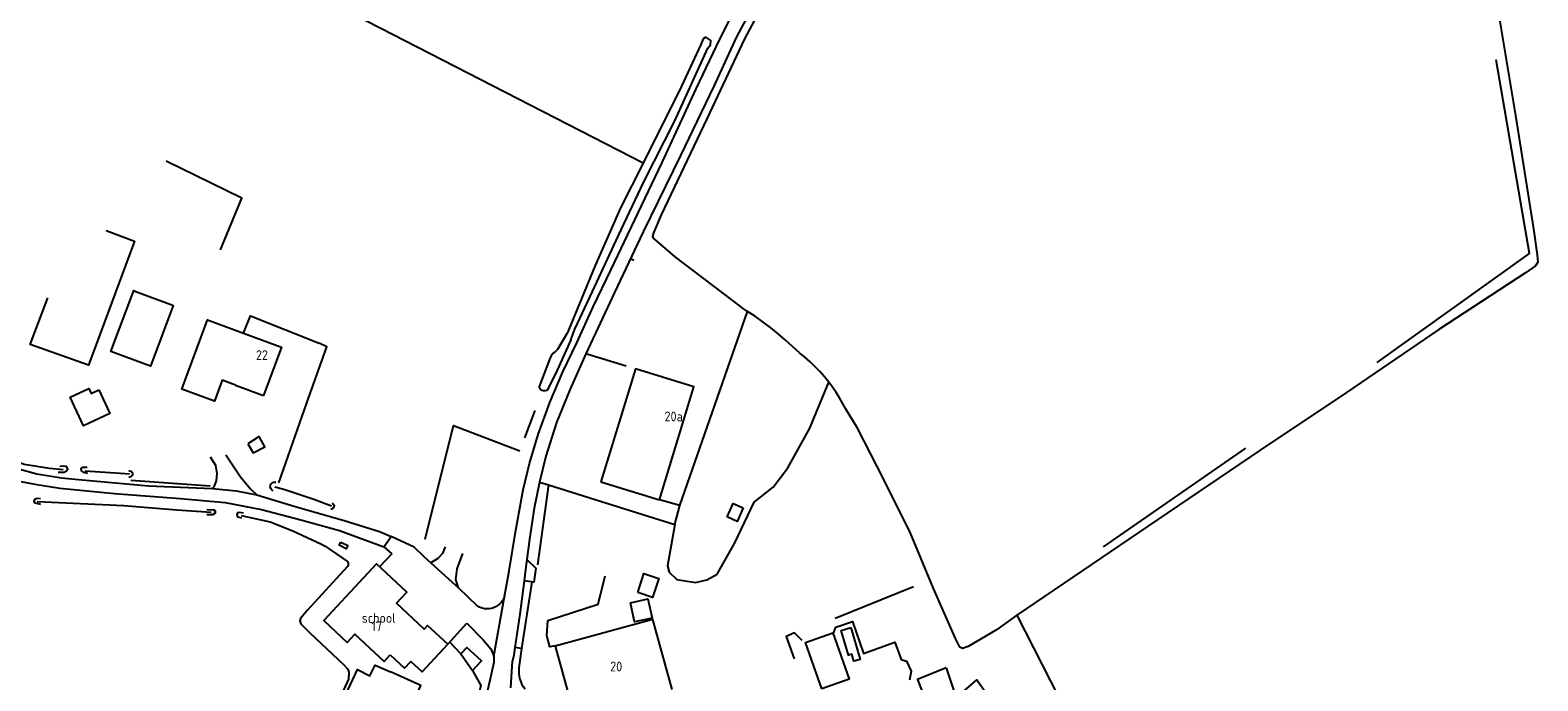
# Model space of a CAD drawing. Header units: metres. Extents: x 226218 to 240385, y 439369 to 449677.
# Tile 103 of 256: x 230260 to 230645, y 442436 to 442602. Entities that reach past the tile are written whole.
import ezdxf

# ---------------------------------------------------------------- set-up
doc = ezdxf.new("R2010")
doc.units = ezdxf.units.M
doc.header["$MEASUREMENT"] = 0
for name, color, linetype in [('BIJGEBOUW', 4, 'Continuous'), ('DAKRAND', 4, 'Continuous'), ('DAKRAND-BYG', 4, 'Continuous'), ('FUNKTIEAAND', 253, 'Continuous'), ('HEG', 253, 'Continuous'), ('HOOFDGEBOUW', 4, 'Continuous'), ('HOUTWAL', 253, 'Continuous'), ('HUISNUMMER', 253, 'Continuous'), ('INSTEEKSLOOT', 153, 'Continuous'), ('KANTVERH', 253, 'Continuous'), ('MIDSLTGREPPEL', 253, 'Continuous'), ('RASTER', 253, 'Continuous')]:
    doc.layers.add(name, color=color, linetype=linetype)
doc.styles.get("Standard").update_dxf_attribs({"font": 'iso.shx'})

msp = doc.modelspace()

# ---------------------------------------------------------------- linework, layer by layer
at = {"layer": 'BIJGEBOUW'}
msp.add_lwpolyline([(230339.71, 442471.61), (230341.49, 442470.7), (230341.05, 442469.85), (230339.27, 442470.77), (230339.71, 442471.61)], dxfattribs=at)
at = {"layer": 'DAKRAND'}
msp.add_lwpolyline([(230343.07, 442418.04), (230338.99, 442420.05), (230342.38, 442427.2), (230339.11, 442428.72), (230343.88, 442439.13), (230347.09, 442437.52), (230348.45, 442440.23), (230352.3, 442438.49)], dxfattribs=at)
at = {"layer": 'DAKRAND-BYG'}
msp.add_line((230287.12, 442535.63), (230296.56, 442532.1), dxfattribs=at)
for points in [[(230279.78, 442551.1), (230286.99, 442548.38), (230275.27, 442516.71), (230260.45, 442522), (230264.95, 442533.89)], [(230296.56, 442532.1), (230296.91, 442531.97), (230291.07, 442516.47), (230280.97, 442520.17), (230286.82, 442535.74), (230287.12, 442535.63)], [(230277.91, 442510.4), (230280.72, 442504.38), (230274, 442501.25), (230270.6, 442508.55), (230275.35, 442510.77), (230275.95, 442509.49), (230277.91, 442510.4)], [(230315.92, 442496.62), (230317.3, 442494.32), (230320.32, 442495.89), (230318.86, 442498.53), (230315.92, 442496.62)], [(230442.35, 442480.33), (230440.82, 442476.85), (230438.22, 442478), (230439.75, 442481.47), (230442.35, 442480.33)], [(230415.41, 442458.72), (230416.96, 442463.56), (230420.76, 442462.34), (230419.21, 442457.5), (230415.41, 442458.72)], [(230413.54, 442456.1), (230418.03, 442457.09), (230419.1, 442452.22), (230414.61, 442451.23), (230413.54, 442456.1)], [(230462.42, 442434.14), (230458.19, 442445.96), (230465.15, 442448.45), (230469.38, 442436.63), (230462.42, 442434.14)], [(230469.78, 442449.81), (230472.16, 442441.66), (230470.53, 442441.18), (230470, 442442.97), (230469.15, 442442.72), (230467.29, 442449.08), (230469.78, 442449.81)]]:
    msp.add_lwpolyline(points, dxfattribs=at)
at = {"layer": 'HEG'}
msp.add_lwpolyline([(230314.87, 442524.91), (230316.62, 442529.27), (230334.1, 442522.35)], dxfattribs=at)
at = {"layer": 'HOOFDGEBOUW'}
msp.add_line((230312.83, 442511.62), (230319.92, 442508.99), dxfattribs=at)
for points in [[(230312.83, 442511.62), (230309.38, 442512.9), (230307.41, 442507.56), (230299.13, 442510.63), (230305.67, 442528.31), (230314.87, 442524.91)], [(230314.87, 442524.91), (230324.5, 442521.35), (230319.92, 442508.99)], [(230406.03, 442486.94), (230420.96, 442482.38), (230429.76, 442511.23), (230414.83, 442515.78), (230406.03, 442486.94)], [(230352.24, 442442.81), (230355.92, 442439.4), (230357.57, 442441.17), (230360.45, 442438.49), (230366.98, 442445.52), (230361.81, 442450.33), (230360.96, 442449.42), (230353.89, 442455.99), (230356.52, 442458.82), (230348.76, 442466.02), (230335.32, 442451.56), (230341.29, 442446.01), (230343.23, 442448.1), (230350.7, 442441.16), (230352.24, 442442.81)], [(230424.17, 442434), (230419.27, 442451.89), (230394.35, 442445.07), (230399.25, 442427.17), (230399.76, 442427.32)], [(230348.83, 442415.45), (230350.84, 442414.54), (230360.07, 442434.99), (230352.3, 442438.49)]]:
    msp.add_lwpolyline(points, dxfattribs=at)
at = {"layer": 'HOUTWAL'}
for p, q in [((230426.16, 442480.96), (230443.43, 442530.45)), ((230534.27, 442470.39), (230570.51, 442495.51)), ((230485.77, 442460.21), (230465.8, 442452.07))]:
    msp.add_line(p, q, dxfattribs=at)
for points in [[(230604.06, 442517.44), (230642.9, 442545.23), (230634.39, 442594.62)], [(230424.86, 442476.08), (230422.99, 442465.54), (230423.42, 442463.96), (230425.4, 442462.01), (230430.17, 442461.28), (230433.07, 442461.94), (230435.67, 442463.43), (230440.22, 442471.37), (230445.16, 442481.74), (230449.95, 442485.64), (230453.69, 442490.56), (230459.35, 442500.68), (230464.15, 442512.37)]]:
    msp.add_lwpolyline(points, dxfattribs=at)
at = {"layer": 'INSTEEKSLOOT'}
for points in [[(230433.31, 442597.56), (230433.98, 442598.45), (230434.08, 442599.52), (230432.8, 442600.41), (230432.07, 442599.93), (230431.51, 442598.48), (230425.97, 442586.63), (230419.04, 442572.73), (230416.79, 442568.27), (230411.11, 442557), (230404.52, 442542.14), (230397.74, 442525.66), (230397.46, 442524.95)], [(230398.35, 442523.19), (230399.37, 442525.92), (230403.85, 442535.52), (230410.45, 442549.6), (230416.97, 442563.45), (230424.92, 442579.08), (230433.31, 442597.56)], [(230390.26, 442511.04), (230393.01, 442518.21), (230393.62, 442519.51), (230393.86, 442519.75), (230394.26, 442520.03), (230395, 442520.77), (230397.46, 442524.95)], [(230398.35, 442523.19), (230394.89, 442515.42), (230392.4, 442510.45)], [(230392.4, 442510.45), (230392.13, 442510.29), (230391.82, 442510.19), (230391.5, 442510.16), (230391.18, 442510.21), (230390.89, 442510.33), (230390.63, 442510.52), (230390.41, 442510.76), (230390.26, 442511.04)], [(230267.53, 442489.44), (230269.07, 442489.42), (230269.65, 442489.75), (230270.02, 442490.31), (230269.71, 442490.88), (230268.95, 442490.94), (230267.94, 442490.91)], [(230274.96, 442490.59), (230273.64, 442490.65), (230273.36, 442490.35), (230273.43, 442489.74), (230273.9, 442489.4), (230275.03, 442489.18)], [(230285.57, 442489.8), (230285.82, 442489.79), (230286.06, 442489.71), (230286.26, 442489.56), (230286.41, 442489.36), (230286.49, 442489.12), (230286.5, 442488.87), (230286.42, 442488.62), (230286.28, 442488.41), (230286.08, 442488.26), (230285.84, 442488.17), (230285.59, 442488.16)], [(230322.44, 442484.69), (230322.18, 442484.82), (230321.97, 442485.01), (230321.8, 442485.25), (230321.71, 442485.52), (230321.68, 442485.8), (230321.72, 442486.09), (230321.84, 442486.35), (230322.01, 442486.58), (230322.24, 442486.76), (230322.5, 442486.87), (230322.79, 442486.91), (230323.07, 442486.89)], [(230263.05, 442482.66), (230262.24, 442482.69), (230261.55, 442482.48), (230261.31, 442482.02), (230261.6, 442481.58), (230263.06, 442481.26)], [(230305.5, 442479.91), (230307.18, 442479.85), (230307.62, 442479.53), (230307.6, 442478.94), (230306.95, 442478.56), (230305.52, 442478.52)], [(230314.83, 442479), (230313.87, 442479.17), (230313.35, 442479.04), (230313.12, 442478.62), (230313.31, 442478.04), (230314.34, 442477.74)], [(230337.45, 442481.54), (230337.67, 442481.41), (230337.83, 442481.22), (230337.92, 442480.98), (230337.94, 442480.74), (230337.88, 442480.49), (230337.75, 442480.28), (230337.56, 442480.12), (230337.33, 442480.03), (230337.08, 442480.01)]]:
    msp.add_lwpolyline(points, dxfattribs=at)
at = {"layer": 'KANTVERH'}
for p, q in [((230413.56, 442543.91), (230414.46, 442543.48)), ((230412.43, 442516.46), (230402.18, 442519.61)), ((230390.37, 442486.89), (230392.62, 442486.19)), ((230426.16, 442480.96), (230420.96, 442482.38)), ((230424.86, 442476.08), (230426.16, 442480.96)), ((230350.62, 442470.42), (230352.49, 442473.01)), ((230358.37, 442470.31), (230352.49, 442473.01)), ((230352.64, 442468.6), (230349.53, 442465.31)), ((230358.37, 442470.31), (230360.78, 442468.02)), ((230381.43, 442457.69), (230382.52, 442463.79)), ((230374.66, 442455.14), (230369.68, 442459.93)), ((230366.98, 442445.52), (230371.84, 442450.91)), ((230370.3, 442443.12), (230367.44, 442446.03)), ((230385.76, 442444.44), (230384.09, 442444.72)), ((230383.08, 442434.41), (230383.49, 442441.29))]:
    msp.add_line(p, q, dxfattribs=at)
for points in [[(230382.52, 442463.79), (230384.31, 442474.66), (230386.22, 442484.91), (230387.84, 442491.68), (230390.03, 442499.02), (230392.98, 442507.17), (230396.33, 442515.01), (230399.91, 442522.39), (230404.03, 442531.64), (230408.52, 442540.95), (230421.66, 442568.39), (230430.35, 442587.25), (230436.37, 442599.89), (230440.48, 442607.96), (230445.67, 442616.22), (230450.67, 442622.59), (230456.11, 442628.1), (230464.19, 442634.99)], [(230445.67, 442609.8), (230440.64, 442600.46), (230434.83, 442587.9), (230426.31, 442570.19), (230416.78, 442550.74), (230409.49, 442535.28)], [(230409.49, 442535.28), (230402.18, 442519.61), (230398.05, 442510.4), (230394.72, 442502.11), (230391.98, 442493.52), (230390.37, 442486.89), (230389.02, 442480.23), (230387.8, 442472.38), (230387.12, 442467.17)], [(230238.08, 442502.69), (230244.7, 442496.92), (230251.7, 442492.64), (230257.77, 442490.2), (230262.13, 442489), (230268.42, 442487.95), (230272.73, 442487.55), (230290.58, 442485.95), (230306.97, 442485.24), (230313, 442484.67), (230318.25, 442483.68), (230328.05, 442480.66), (230340.52, 442477.14), (230349.54, 442474.28), (230352.49, 442473.01)], [(230235.83, 442500.08), (230239.62, 442496.69), (230243.88, 442493.52), (230247.78, 442491.14), (230251.43, 442488.93), (230253.27, 442488.14), (230257.64, 442487.11), (230261.64, 442486.33)], [(230361.15, 442472.34), (230368.45, 442501.33), (230385.35, 442494.86)], [(230310.29, 442493.85), (230314.1, 442488.21), (230316.5, 442485.27), (230318.25, 442483.68)], [(230306.97, 442485.24), (230307.44, 442485.93), (230307.97, 442487.24), (230308.12, 442489.06), (230307.8, 442491.15), (230306.4, 442493.23)], [(230261.64, 442486.33), (230267.95, 442485.34), (230281.9, 442483.98), (230298.74, 442482.71), (230310.16, 442481.66), (230319.41, 442479.91), (230329.43, 442477.24), (230339.33, 442474.57), (230350.62, 442470.42), (230352.64, 442468.6)], [(230392.62, 442486.19), (230418.06, 442478.21), (230424.86, 442476.08)], [(230360.78, 442468.02), (230362.66, 442466.31), (230368.07, 442461.4), (230369.68, 442459.93)], [(230366.32, 442470.37), (230365.61, 442468.68), (230364.45, 442467.44), (230362.66, 442466.31)], [(230369.68, 442459.93), (230369.41, 442460.66), (230369.05, 442462.07), (230369.37, 442464.8), (230370.77, 442468.67)], [(230387.12, 442467.17), (230386.88, 442465.29), (230386.43, 442461.74)], [(230387.12, 442467.17), (230389.44, 442464.95), (230388.89, 442461.37), (230386.43, 442461.74)], [(230394.37, 442445.13), (230392.95, 442444.85), (230392.25, 442447.73), (230392.48, 442451.56), (230405.34, 442455.75), (230407.09, 442463)], [(230386.43, 442461.74), (230385.34, 442453.18), (230384.09, 442444.72)], [(230388.42, 442461.44), (230387.32, 442454.35), (230385.76, 442444.44)], [(230371.84, 442450.91), (230375.94, 442446.68), (230377.96, 442444.36), (230378.71, 442442.46), (230381.43, 442457.69)], [(230381.43, 442457.69), (230381.2, 442457.15), (230380.9, 442456.65), (230380.55, 442456.18), (230380.13, 442455.76), (230379.67, 442455.4), (230379.17, 442455.09), (230378.64, 442454.85), (230378.08, 442454.68), (230377.5, 442454.58), (230376.91, 442454.54), (230376.33, 442454.59), (230375.75, 442454.7), (230375.19, 442454.89), (230374.66, 442455.14)], [(230457.39, 442446.5), (230455.38, 442448.46), (230453.28, 442447.53), (230455.35, 442441.78)], [(230465.34, 442448.36), (230465.99, 442449.9), (230470.17, 442451.32), (230473.03, 442443.18), (230481.03, 442446.07), (230482.58, 442441.65), (230484, 442441.22), (230485.17, 442438.64), (230484.75, 442436.4)], [(230373.22, 442438.82), (230375.59, 442441.29), (230371.79, 442444.73), (230370.3, 442443.12), (230373.22, 442438.82)], [(230384.09, 442444.72), (230383.8, 442442.74), (230383.49, 442441.29)], [(230385.76, 442444.44), (230385.47, 442442.61), (230385.09, 442439.51)], [(230378.71, 442442.46), (230378.68, 442440.9), (230377.33, 442434.87), (230374.6, 442423.42), (230370.34, 442410), (230363.8, 442395.22), (230354.05, 442373.06), (230340.39, 442342.73), (230323.81, 442306.44), (230310.05, 442276.28), (230297.4, 442248.46), (230287.36, 442225.93), (230283.53, 442217.23)], [(230373.22, 442438.82), (230375.35, 442435), (230372.52, 442422.97), (230370.77, 442417.48), (230364.68, 442401.9), (230358.58, 442387.74), (230350.72, 442370.22), (230339.61, 442346.47), (230323.24, 442310.22), (230307.42, 442275.11), (230299.61, 442258.18), (230294.98, 442248.14), (230282.65, 442220.17), (230277.61, 442208.2)], [(230385.09, 442439.51), (230385.05, 442438.79), (230385.08, 442438.06), (230385.17, 442437.34), (230385.34, 442436.63), (230385.57, 442435.95), (230385.87, 442435.28), (230386.23, 442434.65), (230386.64, 442434.06)], [(230494.13, 442439.5), (230486.79, 442436.55), (230491.14, 442425.28), (230492.86, 442419.62), (230493.34, 442417), (230493.12, 442413.9), (230492.32, 442411.73), (230489.6, 442408.57), (230486.64, 442406.95), (230483.94, 442405.81), (230481.56, 442405.4), (230479.53, 442405.63), (230477.42, 442406.46)], [(230494.13, 442439.5), (230496.68, 442431.83), (230501.9, 442436.47), (230505.04, 442432.07), (230498.15, 442428.88), (230499.43, 442424.92), (230500.06, 442425.08)]]:
    msp.add_lwpolyline(points, dxfattribs=at)
at = {"layer": 'MIDSLTGREPPEL'}
for p, q in [((230443.43, 442530.45), (230441.8, 442531.48)), ((230386.62, 442498.17), (230389.26, 442505.2)), ((230335.68, 442470.59), (230341.33, 442466.64)), ((230341.27, 442465.26), (230331.14, 442454.21))]:
    msp.add_line(p, q, dxfattribs=at)
for points in [[(230473.62, 442635.74), (230459.98, 442624.57), (230453.26, 442617.44), (230448.37, 442610.65), (230442.64, 442599.93), (230433.03, 442579.55), (230421.41, 442555.04)], [(230635.19, 442605.44), (230639.31, 442580.42), (230643.94, 442551.49), (230644.91, 442544.91), (230645.05, 442542.99), (230644.47, 442542.04), (230641.92, 442540.27), (230619.79, 442525.79), (230596.2, 442509.72), (230574.18, 442495.01), (230545.47, 442475.58), (230512.16, 442452.98), (230524.94, 442427.8), (230541.93, 442393.19), (230560.17, 442356.06), (230574.17, 442327.6), (230583.42, 442308.97), (230587, 442301.67)], [(230421.41, 442555.04), (230419.45, 442550.48), (230419.22, 442549.51), (230419.33, 442549.15), (230424.9, 442544.4), (230441.8, 442531.48)], [(230456.67, 442519.84), (230454.91, 442521.51), (230453.11, 442523.14), (230451.26, 442524.71), (230449.36, 442526.23), (230447.43, 442527.69), (230445.45, 442529.1), (230443.43, 442530.45)], [(230464.15, 442512.37), (230463.04, 442513.74), (230461.87, 442515.07), (230460.65, 442516.34), (230459.37, 442517.56), (230458.04, 442518.73), (230456.67, 442519.84)], [(230468.39, 442505.64), (230467.65, 442507.05), (230466.85, 442508.43), (230466, 442509.78), (230465.1, 442511.09), (230464.15, 442512.37)], [(230512.16, 442452.98), (230506.94, 442449.17), (230499.68, 442444.94), (230498.3, 442444.43), (230497.55, 442444.8), (230496.5, 442447), (230490.86, 442459.77), (230484.96, 442473.9), (230478.24, 442487.53), (230471.48, 442500.62), (230468.39, 442505.64)], [(230247.47, 442497.67), (230250.67, 442495.38), (230254.72, 442493.02), (230258.9, 442491.51), (230265.31, 442490.48), (230268.84, 442490.14)], [(230274.36, 442489.76), (230283.44, 442489.18), (230285.73, 442489.01)], [(230322.81, 442485.67), (230325.16, 442485.08), (230332.76, 442482.52), (230337.29, 442480.87)], [(230262.24, 442481.99), (230273.23, 442481.45), (230284.29, 442480.92), (230297.81, 442479.8), (230306.6, 442479.24)], [(230314.27, 442478.34), (230321.6, 442476.76), (230327.42, 442474.46), (230334.71, 442471.07), (230335.68, 442470.59)], [(230341.33, 442466.64), (230341.46, 442466.43), (230341.54, 442466.19), (230341.56, 442465.94), (230341.52, 442465.69), (230341.42, 442465.46), (230341.27, 442465.26)], [(230331.14, 442454.21), (230329.42, 442452.12), (230329.17, 442451.47), (230329.47, 442450.74), (230331.83, 442448.38), (230340.33, 442440.33), (230341.49, 442439.21), (230341.75, 442438.4), (230341.59, 442436.6), (230333.41, 442418.42)]]:
    msp.add_lwpolyline(points, dxfattribs=at)
at = {"layer": 'RASTER'}
for p, q in [((230286.07, 442487.41), (230306.3, 442485.96)), ((230392.62, 442486.19), (230389.83, 442465.78))]:
    msp.add_line(p, q, dxfattribs=at)
for points in [[(230416.79, 442568.27), (230333.62, 442611.04), (230332.23, 442611.76)], [(230309.01, 442546.11), (230314.42, 442559.31), (230295.07, 442568.79)], [(230323.82, 442486.69), (230331.02, 442507.13), (230336.1, 442521.41), (230334.1, 442522.35)]]:
    msp.add_lwpolyline(points, dxfattribs=at)

# ---------------------------------------------------------------- texts
at = {"layer": 'FUNKTIEAAND'}
msp.add_text('school', height=2.5, dxfattribs=at).set_placement((230345.02, 442450.99))
at = {"layer": 'HUISNUMMER'}
for s, p in [('22', (230318.01, 442518.04)), ('20a', (230422.25, 442502.4)), ('17', (230347.47, 442448.87)), ('20', (230408.38, 442438.6))]:
    msp.add_text(s, height=2.5, dxfattribs=at).set_placement(p)

doc.saveas('drawing.dxf')
